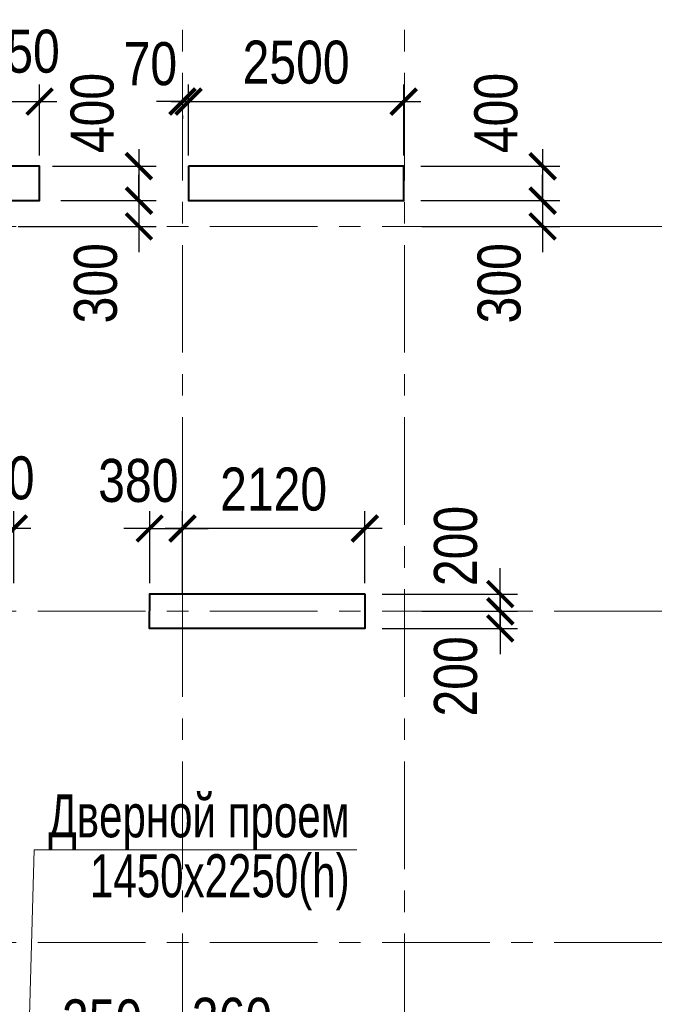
# Model space of a CAD drawing. Header units: inches. Extents: x -7172153 to -7050982, y 6177127 to 6261127.
# Tile 12 of 15: x -7135772 to -7128237, y 6234632 to 6246070. Entities that reach past the tile are written whole.
import ezdxf

# ---------------------------------------------------------------- set-up
doc = ezdxf.new("R2010")
doc.units = ezdxf.units.IN
doc.header["$LTSCALE"] = 1000
doc.header["$MEASUREMENT"] = 0
doc.linetypes.add('CENTER', pattern=[2, 1.25, -0.25, 0.25, -0.25])
for name, color, linetype, lineweight in [('СК-043-С-ПИЛОНЫ', 5, 'Continuous', 40), ('СК-100-О(си)', 7, 'CENTER', 15), ('СК-110-О-РАЗМЕРЫ', 7, 'Continuous', 15), ('СК-400-Т(екст)', 7, 'Continuous', 20)]:
    doc.layers.add(name, color=color, linetype=linetype, lineweight=lineweight)
doc.styles.add('RUSS', font='arial.ttf', dxfattribs={"width": 0.8})
doc.dimstyles.new('100-200', dxfattribs={"dimscale": 0, "dimtxt": 500, "dimasz": 300, "dimexe": 200, "dimexo": 200, "dimgap": 200, "dimtad": 1, "dimdec": 0, "dimzin": 0, "dimdsep": 46, "dimtxsty": 'RUSS', "dimblk": 'ARCHTICK', "dimcen": 0.096, "dimdle": 200, "dimclrd": 7, "dimclre": 7, "dimclrt": 256, "dimadec": 0, "dimazin": 0, "dimtfac": 1, "dimtdec": 0, "dimtmove": 2, "dimatfit": 3, "dimldrblk": 'OBLIQUE', "dimfxl": 1, "dimtolj": 1, "dimtzin": 0, "dimarcsym": 0})

# ---------------------------------------------------------------- blocks, each defined once
blk = doc.blocks.new('_ArchTick')
at = {"color": 0, "linetype": 'ByBlock', "const_width": 0.15}
blk.add_lwpolyline([(-0.5, -0.5), (0.5, 0.5)], dxfattribs=at)
blk = doc.blocks.new('*D53')
at = {"layer": 'Defpoints', "color": 0, "transparency": 16777216}
for p in [(-7133881, 6240159), (-7134262, 6239323), (-7133881, 6239198)]:
    blk.add_point(p, dxfattribs=at)
at = {"layer": 'СК-110-О-РАЗМЕРЫ', "color": 7, "lineweight": -2, "transparency": 16777216}
for p, q in [((-7134262, 6239523), (-7134262, 6240359)), ((-7133881, 6239398), (-7133881, 6240359)), ((-7134262, 6240159), (-7134562, 6240159)), ((-7134262, 6240159), (-7133881, 6240159)), ((-7133881, 6240159), (-7133581, 6240159))]:
    blk.add_line(p, q, dxfattribs=at)
at = {"layer": 'СК-110-О-РАЗМЕРЫ', "color": 7, "lineweight": -2, "transparency": 16777216, "xscale": 300, "yscale": 300, "zscale": 300}
blk.add_blockref('_ArchTick', (-7134262, 6240159), dxfattribs=at)
at = {"layer": 'СК-110-О-РАЗМЕРЫ', "color": 7, "lineweight": -2, "transparency": 16777216, "xscale": 300, "yscale": 300, "zscale": 300, "rotation": 180}
blk.add_blockref('_ArchTick', (-7133881, 6240159), dxfattribs=at)
at = {"layer": 'СК-110-О-РАЗМЕРЫ', "transparency": 16777216, "insert": (-7134394, 6240714), "char_height": 500, "attachment_point": 5, "style": 'RUSS'}
blk.add_mtext('\\A1;380', dxfattribs=at)
blk = doc.blocks.new('_Oblique')
at = {"color": 0, "linetype": 'ByBlock', "lineweight": -2}
blk.add_line((-0.5, -0.5), (0.5, 0.5), dxfattribs=at)
blk = doc.blocks.new('*D54')
at = {"layer": 'Defpoints', "color": 0, "transparency": 16777216}
for p in [(-7133881, 6240159), (-7133881, 6239323), (-7131762, 6239323)]:
    blk.add_point(p, dxfattribs=at)
at = {"layer": 'СК-110-О-РАЗМЕРЫ', "color": 7, "lineweight": -2, "transparency": 16777216}
for p, q in [((-7133881, 6239523), (-7133881, 6240359)), ((-7131762, 6239523), (-7131762, 6240359)), ((-7131562, 6240159), (-7134081, 6240159))]:
    blk.add_line(p, q, dxfattribs=at)
at = {"layer": 'СК-110-О-РАЗМЕРЫ', "color": 7, "lineweight": -2, "transparency": 16777216, "xscale": 300, "yscale": 300, "zscale": 300, "rotation": 180}
blk.add_blockref('_ArchTick', (-7133881, 6240159), dxfattribs=at)
at = {"layer": 'СК-110-О-РАЗМЕРЫ', "color": 7, "lineweight": -2, "transparency": 16777216, "xscale": 300, "yscale": 300, "zscale": 300}
blk.add_blockref('_ArchTick', (-7131762, 6240159), dxfattribs=at)
at = {"layer": 'СК-110-О-РАЗМЕРЫ', "transparency": 16777216, "insert": (-7132822, 6240614), "char_height": 500, "attachment_point": 5, "style": 'RUSS'}
blk.add_mtext('\\A1;2120', dxfattribs=at)
blk = doc.blocks.new('*D61')
at = {"layer": 'Defpoints', "color": 0, "transparency": 16777216}
for p in [(-7131311, 6245119), (-7133811, 6244293), (-7131311, 6244293)]:
    blk.add_point(p, dxfattribs=at)
at = {"layer": 'СК-110-О-РАЗМЕРЫ', "color": 7, "lineweight": -2, "transparency": 16777216}
for p, q in [((-7133811, 6244493), (-7133811, 6245319)), ((-7131311, 6244493), (-7131311, 6245319)), ((-7134011, 6245119), (-7131111, 6245119))]:
    blk.add_line(p, q, dxfattribs=at)
at = {"layer": 'СК-110-О-РАЗМЕРЫ', "color": 7, "lineweight": -2, "transparency": 16777216, "xscale": 300, "yscale": 300, "zscale": 300, "rotation": 180}
blk.add_blockref('_ArchTick', (-7133811, 6245119), dxfattribs=at)
at = {"layer": 'СК-110-О-РАЗМЕРЫ', "color": 7, "lineweight": -2, "transparency": 16777216, "xscale": 300, "yscale": 300, "zscale": 300}
blk.add_blockref('_ArchTick', (-7131311, 6245119), dxfattribs=at)
at = {"layer": 'СК-110-О-РАЗМЕРЫ', "transparency": 16777216, "insert": (-7132561, 6245574), "char_height": 500, "attachment_point": 5, "style": 'RUSS'}
blk.add_mtext('\\A1;2500', dxfattribs=at)
blk = doc.blocks.new('*D62')
at = {"layer": 'Defpoints', "color": 0, "transparency": 16777216}
for p in [(-7135541, 6245119), (-7136691, 6244293), (-7135541, 6244293)]:
    blk.add_point(p, dxfattribs=at)
at = {"layer": 'СК-110-О-РАЗМЕРЫ', "color": 7, "lineweight": -2, "transparency": 16777216}
for p, q in [((-7136691, 6244493), (-7136691, 6245319)), ((-7135541, 6244493), (-7135541, 6245319)), ((-7136891, 6245119), (-7135341, 6245119))]:
    blk.add_line(p, q, dxfattribs=at)
at = {"layer": 'СК-110-О-РАЗМЕРЫ', "color": 7, "lineweight": -2, "transparency": 16777216, "xscale": 300, "yscale": 300, "zscale": 300, "rotation": 180}
blk.add_blockref('_ArchTick', (-7136691, 6245119), dxfattribs=at)
at = {"layer": 'СК-110-О-РАЗМЕРЫ', "color": 7, "lineweight": -2, "transparency": 16777216, "xscale": 300, "yscale": 300, "zscale": 300}
blk.add_blockref('_ArchTick', (-7135541, 6245119), dxfattribs=at)
at = {"layer": 'СК-110-О-РАЗМЕРЫ', "transparency": 16777216, "insert": (-7135928, 6245701), "char_height": 500, "attachment_point": 5, "style": 'RUSS'}
blk.add_mtext('\\A1;1150', dxfattribs=at)
blk = doc.blocks.new('*D63')
at = {"layer": 'Defpoints', "color": 0, "transparency": 16777216}
for p in [(-7136691, 6240159), (-7136691, 6239323), (-7135841, 6239323)]:
    blk.add_point(p, dxfattribs=at)
at = {"layer": 'СК-110-О-РАЗМЕРЫ', "color": 7, "lineweight": -2, "transparency": 16777216}
for p, q in [((-7136691, 6239523), (-7136691, 6240359)), ((-7135841, 6239523), (-7135841, 6240359)), ((-7135641, 6240159), (-7136891, 6240159))]:
    blk.add_line(p, q, dxfattribs=at)
at = {"layer": 'СК-110-О-РАЗМЕРЫ', "color": 7, "lineweight": -2, "transparency": 16777216, "xscale": 300, "yscale": 300, "zscale": 300, "rotation": 180}
blk.add_blockref('_ArchTick', (-7136691, 6240159), dxfattribs=at)
at = {"layer": 'СК-110-О-РАЗМЕРЫ', "color": 7, "lineweight": -2, "transparency": 16777216, "xscale": 300, "yscale": 300, "zscale": 300}
blk.add_blockref('_ArchTick', (-7135841, 6240159), dxfattribs=at)
at = {"layer": 'СК-110-О-РАЗМЕРЫ', "transparency": 16777216, "insert": (-7136066, 6240744), "char_height": 500, "attachment_point": 5, "style": 'RUSS'}
blk.add_mtext('\\A1;850', dxfattribs=at)
blk = doc.blocks.new('*D92')
at = {"layer": 'Defpoints', "color": 0, "transparency": 16777216}
for p in [(-7131762, 6239398), (-7131301, 6239198), (-7130189, 6239198)]:
    blk.add_point(p, dxfattribs=at)
at = {"layer": 'СК-110-О-РАЗМЕРЫ', "color": 7, "lineweight": -2, "transparency": 16777216}
for p, q in [((-7130189, 6239398), (-7130189, 6239698)), ((-7131562, 6239398), (-7129989, 6239398)), ((-7130189, 6239398), (-7130189, 6239198)), ((-7131101, 6239198), (-7129989, 6239198)), ((-7130189, 6239198), (-7130189, 6238898))]:
    blk.add_line(p, q, dxfattribs=at)
at = {"layer": 'СК-110-О-РАЗМЕРЫ', "color": 7, "lineweight": -2, "transparency": 16777216, "xscale": 300, "yscale": 300, "zscale": 300}
for p, rotation in [((-7130189, 6239398), 270), ((-7130189, 6239198), 90)]:
    blk.add_blockref('_ArchTick', p, dxfattribs=dict(at, rotation=rotation))
at = {"layer": 'СК-110-О-РАЗМЕРЫ', "transparency": 16777216, "insert": (-7130706, 6239956), "char_height": 500, "attachment_point": 5, "rotation": 90, "style": 'RUSS'}
blk.add_mtext('\\A1;200', dxfattribs=at)
blk = doc.blocks.new('*D93')
at = {"layer": 'Defpoints', "color": 0, "transparency": 16777216}
for p in [(-7131301, 6239198), (-7130189, 6239198), (-7131762, 6238998)]:
    blk.add_point(p, dxfattribs=at)
at = {"layer": 'СК-110-О-РАЗМЕРЫ', "color": 7, "lineweight": -2, "transparency": 16777216}
for p, q in [((-7130189, 6239198), (-7130189, 6239498)), ((-7131101, 6239198), (-7129989, 6239198)), ((-7130189, 6238998), (-7130189, 6239198)), ((-7131562, 6238998), (-7129989, 6238998)), ((-7130189, 6238998), (-7130189, 6238698))]:
    blk.add_line(p, q, dxfattribs=at)
at = {"layer": 'СК-110-О-РАЗМЕРЫ', "color": 7, "lineweight": -2, "transparency": 16777216, "xscale": 300, "yscale": 300, "zscale": 300}
for p, rotation in [((-7130189, 6239198), 270), ((-7130189, 6238998), 90)]:
    blk.add_blockref('_ArchTick', p, dxfattribs=dict(at, rotation=rotation))
at = {"layer": 'СК-110-О-РАЗМЕРЫ', "transparency": 16777216, "insert": (-7130706, 6238441), "char_height": 500, "attachment_point": 5, "rotation": 90, "style": 'RUSS'}
blk.add_mtext('\\A1;200', dxfattribs=at)
blk = doc.blocks.new('*D136')
at = {"layer": 'Defpoints', "color": 0, "transparency": 16777216}
for p in [(-7134242, 6233833), (-7134492, 6232733), (-7134242, 6232733)]:
    blk.add_point(p, dxfattribs=at)
at = {"layer": 'СК-110-О-РАЗМЕРЫ', "color": 7, "lineweight": -2, "transparency": 16777216}
for p, q in [((-7134492, 6232933), (-7134492, 6234033)), ((-7134242, 6232933), (-7134242, 6234033)), ((-7134492, 6233833), (-7134792, 6233833)), ((-7134492, 6233833), (-7134242, 6233833)), ((-7134242, 6233833), (-7133942, 6233833))]:
    blk.add_line(p, q, dxfattribs=at)
at = {"layer": 'СК-110-О-РАЗМЕРЫ', "color": 7, "lineweight": -2, "transparency": 16777216, "xscale": 300, "yscale": 300, "zscale": 300}
blk.add_blockref('_ArchTick', (-7134492, 6233833), dxfattribs=at)
at = {"layer": 'СК-110-О-РАЗМЕРЫ', "color": 7, "lineweight": -2, "transparency": 16777216, "xscale": 300, "yscale": 300, "zscale": 300, "rotation": 180}
blk.add_blockref('_ArchTick', (-7134242, 6233833), dxfattribs=at)
at = {"layer": 'СК-110-О-РАЗМЕРЫ', "transparency": 16777216, "insert": (-7134816, 6234435), "char_height": 500, "attachment_point": 5, "style": 'RUSS'}
blk.add_mtext('\\A1;250', dxfattribs=at)
blk = doc.blocks.new('*D137')
at = {"layer": 'Defpoints', "color": 0, "transparency": 16777216}
for p in [(-7133881, 6233833), (-7133881, 6232983), (-7134242, 6232733)]:
    blk.add_point(p, dxfattribs=at)
at = {"layer": 'СК-110-О-РАЗМЕРЫ', "color": 7, "lineweight": -2, "transparency": 16777216}
for p, q in [((-7134242, 6232933), (-7134242, 6234033)), ((-7133881, 6233183), (-7133881, 6234033)), ((-7134242, 6233833), (-7134542, 6233833)), ((-7134242, 6233833), (-7133881, 6233833)), ((-7133881, 6233833), (-7133581, 6233833))]:
    blk.add_line(p, q, dxfattribs=at)
at = {"layer": 'СК-110-О-РАЗМЕРЫ', "color": 7, "lineweight": -2, "transparency": 16777216, "xscale": 300, "yscale": 300, "zscale": 300}
blk.add_blockref('_ArchTick', (-7134242, 6233833), dxfattribs=at)
at = {"layer": 'СК-110-О-РАЗМЕРЫ', "color": 7, "lineweight": -2, "transparency": 16777216, "xscale": 300, "yscale": 300, "zscale": 300, "rotation": 180}
blk.add_blockref('_ArchTick', (-7133881, 6233833), dxfattribs=at)
at = {"layer": 'СК-110-О-РАЗМЕРЫ', "transparency": 16777216, "insert": (-7133306, 6234454), "char_height": 500, "attachment_point": 5, "style": 'RUSS'}
blk.add_mtext('\\A1;360', dxfattribs=at)
blk = doc.blocks.new('*D141')
at = {"layer": 'Defpoints', "color": 0, "transparency": 16777216}
for p in [(-7131311, 6244368), (-7131311, 6243968), (-7129697, 6243968)]:
    blk.add_point(p, dxfattribs=at)
at = {"layer": 'СК-110-О-РАЗМЕРЫ', "color": 7, "lineweight": -2, "transparency": 16777216}
for p, q in [((-7129697, 6244568), (-7129697, 6243768)), ((-7131111, 6244368), (-7129497, 6244368)), ((-7131111, 6243968), (-7129497, 6243968))]:
    blk.add_line(p, q, dxfattribs=at)
at = {"layer": 'СК-110-О-РАЗМЕРЫ', "color": 7, "lineweight": -2, "transparency": 16777216, "xscale": 300, "yscale": 300, "zscale": 300}
for p, rotation in [((-7129697, 6244368), 90), ((-7129697, 6243968), 270)]:
    blk.add_blockref('_ArchTick', p, dxfattribs=dict(at, rotation=rotation))
at = {"layer": 'СК-110-О-РАЗМЕРЫ', "transparency": 16777216, "insert": (-7130238, 6244986), "char_height": 500, "attachment_point": 5, "rotation": 90, "style": 'RUSS'}
blk.add_mtext('\\A1;400', dxfattribs=at)
blk = doc.blocks.new('*D142')
at = {"layer": 'Defpoints', "color": 0, "transparency": 16777216}
for p in [(-7131311, 6243968), (-7131301, 6243668), (-7129697, 6243668)]:
    blk.add_point(p, dxfattribs=at)
at = {"layer": 'СК-110-О-РАЗМЕРЫ', "color": 7, "lineweight": -2, "transparency": 16777216}
for p, q in [((-7129697, 6243968), (-7129697, 6244268)), ((-7131111, 6243968), (-7129497, 6243968)), ((-7129697, 6243968), (-7129697, 6243668)), ((-7131101, 6243668), (-7129497, 6243668)), ((-7129697, 6243668), (-7129697, 6243368))]:
    blk.add_line(p, q, dxfattribs=at)
at = {"layer": 'СК-110-О-РАЗМЕРЫ', "color": 7, "lineweight": -2, "transparency": 16777216, "xscale": 300, "yscale": 300, "zscale": 300}
for p, rotation in [((-7129697, 6243968), 270), ((-7129697, 6243668), 90)]:
    blk.add_blockref('_ArchTick', p, dxfattribs=dict(at, rotation=rotation))
at = {"layer": 'СК-110-О-РАЗМЕРЫ', "transparency": 16777216, "insert": (-7130200, 6243008), "char_height": 500, "attachment_point": 5, "rotation": 90, "style": 'RUSS'}
blk.add_mtext('\\A1;300', dxfattribs=at)
blk = doc.blocks.new('*D150')
at = {"layer": 'Defpoints', "color": 0, "transparency": 16777216}
for p in [(-7133881, 6245156), (-7133881, 6245119), (-7133811, 6244293)]:
    blk.add_point(p, dxfattribs=at)
at = {"layer": 'СК-110-О-РАЗМЕРЫ', "color": 7, "lineweight": -2, "transparency": 16777216}
for p, q in [((-7133811, 6244493), (-7133811, 6245319)), ((-7133881, 6245119), (-7134181, 6245119)), ((-7133811, 6245119), (-7133881, 6245119)), ((-7133811, 6245119), (-7133511, 6245119)), ((-7133881, 6244956), (-7133881, 6244919))]:
    blk.add_line(p, q, dxfattribs=at)
at = {"layer": 'СК-110-О-РАЗМЕРЫ', "color": 7, "lineweight": -2, "transparency": 16777216, "xscale": 300, "yscale": 300, "zscale": 300}
blk.add_blockref('_ArchTick', (-7133881, 6245119), dxfattribs=at)
at = {"layer": 'СК-110-О-РАЗМЕРЫ', "color": 7, "lineweight": -2, "transparency": 16777216, "xscale": 300, "yscale": 300, "zscale": 300, "rotation": 180}
blk.add_blockref('_ArchTick', (-7133811, 6245119), dxfattribs=at)
at = {"layer": 'СК-110-О-РАЗМЕРЫ', "transparency": 16777216, "insert": (-7134254, 6245556), "char_height": 500, "attachment_point": 5, "style": 'RUSS'}
blk.add_mtext('\\A1;70', dxfattribs=at)
blk = doc.blocks.new('*D227')
at = {"layer": 'Defpoints', "color": 0, "transparency": 16777216}
for p in [(-7135590, 6244368), (-7135496, 6243968), (-7134387, 6243968)]:
    blk.add_point(p, dxfattribs=at)
at = {"layer": 'СК-110-О-РАЗМЕРЫ', "color": 7, "lineweight": -2, "transparency": 16777216}
for p, q in [((-7134387, 6244568), (-7134387, 6243768)), ((-7135390, 6244368), (-7134187, 6244368)), ((-7135296, 6243968), (-7134187, 6243968))]:
    blk.add_line(p, q, dxfattribs=at)
at = {"layer": 'СК-110-О-РАЗМЕРЫ', "color": 7, "lineweight": -2, "transparency": 16777216, "xscale": 300, "yscale": 300, "zscale": 300}
for p, rotation in [((-7134387, 6244368), 90), ((-7134387, 6243968), 270)]:
    blk.add_blockref('_ArchTick', p, dxfattribs=dict(at, rotation=rotation))
at = {"layer": 'СК-110-О-РАЗМЕРЫ', "transparency": 16777216, "insert": (-7134928, 6244986), "char_height": 500, "attachment_point": 5, "rotation": 90, "style": 'RUSS'}
blk.add_mtext('\\A1;400', dxfattribs=at)
blk = doc.blocks.new('*D228')
at = {"layer": 'Defpoints', "color": 0, "transparency": 16777216}
for p in [(-7135496, 6243968), (-7135991, 6243668), (-7134387, 6243668)]:
    blk.add_point(p, dxfattribs=at)
at = {"layer": 'СК-110-О-РАЗМЕРЫ', "color": 7, "lineweight": -2, "transparency": 16777216}
for p, q in [((-7134387, 6243968), (-7134387, 6244268)), ((-7135296, 6243968), (-7134187, 6243968)), ((-7134387, 6243968), (-7134387, 6243668)), ((-7135791, 6243668), (-7134187, 6243668)), ((-7134387, 6243668), (-7134387, 6243368))]:
    blk.add_line(p, q, dxfattribs=at)
at = {"layer": 'СК-110-О-РАЗМЕРЫ', "color": 7, "lineweight": -2, "transparency": 16777216, "xscale": 300, "yscale": 300, "zscale": 300}
for p, rotation in [((-7134387, 6243968), 270), ((-7134387, 6243668), 90)]:
    blk.add_blockref('_ArchTick', p, dxfattribs=dict(at, rotation=rotation))
at = {"layer": 'СК-110-О-РАЗМЕРЫ', "transparency": 16777216, "insert": (-7134889, 6243008), "char_height": 500, "attachment_point": 5, "rotation": 90, "style": 'RUSS'}
blk.add_mtext('\\A1;300', dxfattribs=at)

msp = doc.modelspace()

# ---------------------------------------------------------------- linework, layer by layer
at = {"layer": 'СК-043-С-ПИЛОНЫ'}
for points in [[(-7138041.5, 6244368.4), (-7138041.8, 6243968.4), (-7135541.5, 6243968.4), (-7135541.5, 6244368.4)], [(-7133811.1, 6244368.4), (-7133811.1, 6243968.4), (-7131311.1, 6243968.4), (-7131311.1, 6244368.4)], [(-7131761.9, 6239398.4), (-7131762.4, 6238998.4), (-7134262.4, 6238998.4), (-7134261.9, 6239398.4)]]:
    msp.add_lwpolyline(points, close=True, dxfattribs=at)
at = {"layer": 'СК-100-О(си)', "linetype": 'CENTER'}
for p, q in [((-7133881.5, 6253452.6), (-7133881.5, 6183847)), ((-7131301.5, 6253452.6), (-7131301.5, 6183847)), ((-7155562, 6243668.4), (-7128237, 6243668.4)), ((-7155562, 6239198.4), (-7128237, 6239198.4)), ((-7155562, 6235348.4), (-7128237, 6235348.4))]:
    msp.add_line(p, q, dxfattribs=at)
at = {"layer": 'СК-400-Т(екст)', "color": 7}
msp.add_lwpolyline([(-7131855.6, 6236425.7), (-7135605.6, 6236425.7), (-7135702.7, 6232983.3)], dxfattribs=at)

# ---------------------------------------------------------------- texts
at = {"layer": 'СК-400-Т(екст)', "color": 7, "insert": (-7131938.9, 6237071.4), "char_height": 500, "width": 4535.799, "attachment_point": 3, "line_spacing_factor": 0.835689, "style": 'RUSS'}
msp.add_mtext('{\\W0.7;Дверной проем\\P1450х2250(h)}', dxfattribs=at)

# ---------------------------------------------------------------- dimensions: what is measured, and where the dimension line sits
at = {"layer": 'СК-110-О-РАЗМЕРЫ'}
for base, p1, p2, picture, middle in [((-7135541.5, 6245119), (-7136691.5, 6244293.4), (-7135541.5, 6244293.4), '*D62', (-7135928.5, 6245701.4)), ((-7133881.5, 6245119), (-7133811.1, 6244293.4), (-7133881.5, 6245155.7), '*D150', (-7134253.6, 6245556.4)), ((-7136691.5, 6240158.8), (-7135841.5, 6239323.4), (-7136691.5, 6239323.4), '*D63', (-7136066.4, 6240744.1)), ((-7133881.5, 6240158.8), (-7134261.9, 6239323.4), (-7133881.5, 6239198.4), '*D53', (-7134393.9, 6240713.8)), ((-7134241.8, 6233832.9), (-7134491.8, 6232733.3), (-7134241.8, 6232733.3), '*D136', (-7134815.5, 6234435.2)), ((-7133881.5, 6233832.9), (-7134241.8, 6232733.3), (-7133881.5, 6232983.3), '*D137', (-7133305.9, 6234453.8))]:
    dim = msp.add_linear_dim(base=base, p1=p1, p2=p2, dimstyle='100-200', override={"dimscale": 1}, dxfattribs=at)
    dim.commit()
    dim.dimension.update_dxf_attribs({"geometry": picture, "text_midpoint": middle, "dimtype": 160})
for base, p1, p2, picture, middle in [((-7131311.1, 6245119), (-7133811.1, 6244293.4), (-7131311.1, 6244293.4), '*D61', (-7132561.1, 6245574.3)), ((-7133881.5, 6240158.8), (-7131761.9, 6239323.4), (-7133881.5, 6239323.4), '*D54', (-7132821.7, 6240614.1))]:
    dim = msp.add_linear_dim(base=base, p1=p1, p2=p2, dimstyle='100-200', override={"dimscale": 1}, dxfattribs=at)
    dim.commit()
    dim.dimension.update_dxf_attribs({"geometry": picture, "text_midpoint": middle})
for base, p1, p2, angle, picture, middle in [((-7134387.2, 6243968.4), (-7135590.4, 6244368.4), (-7135496.2, 6243968.4), 90, '*D227', (-7134927.7, 6244986.3)), ((-7129697.4, 6243968.4), (-7131311.1, 6244368.4), (-7131311.1, 6243968.4), 90, '*D141', (-7130237.9, 6244986.3)), ((-7134386.8, 6243668.4), (-7135496.2, 6243968.4), (-7135991.3, 6243668.4), 90, '*D228', (-7134889.4, 6243007.7)), ((-7129697, 6243668.4), (-7131311.1, 6243968.4), (-7131301.5, 6243668.4), 90, '*D142', (-7130199.6, 6243007.7)), ((-7130189.4, 6239198.4), (-7131761.9, 6239398.4), (-7131301.5, 6239198.4), 90, '*D92', (-7130705.6, 6239955.6)), ((-7130189.4, 6239198.4), (-7131761.8, 6238998.4), (-7131301.5, 6239198.4), 270, '*D93', (-7130705.6, 6238441.2))]:
    dim = msp.add_linear_dim(base=base, p1=p1, p2=p2, angle=angle, dimstyle='100-200', override={"dimscale": 1}, dxfattribs=at)
    dim.commit()
    dim.dimension.update_dxf_attribs({"geometry": picture, "text_midpoint": middle, "dimtype": 160})

doc.saveas('drawing.dxf')
